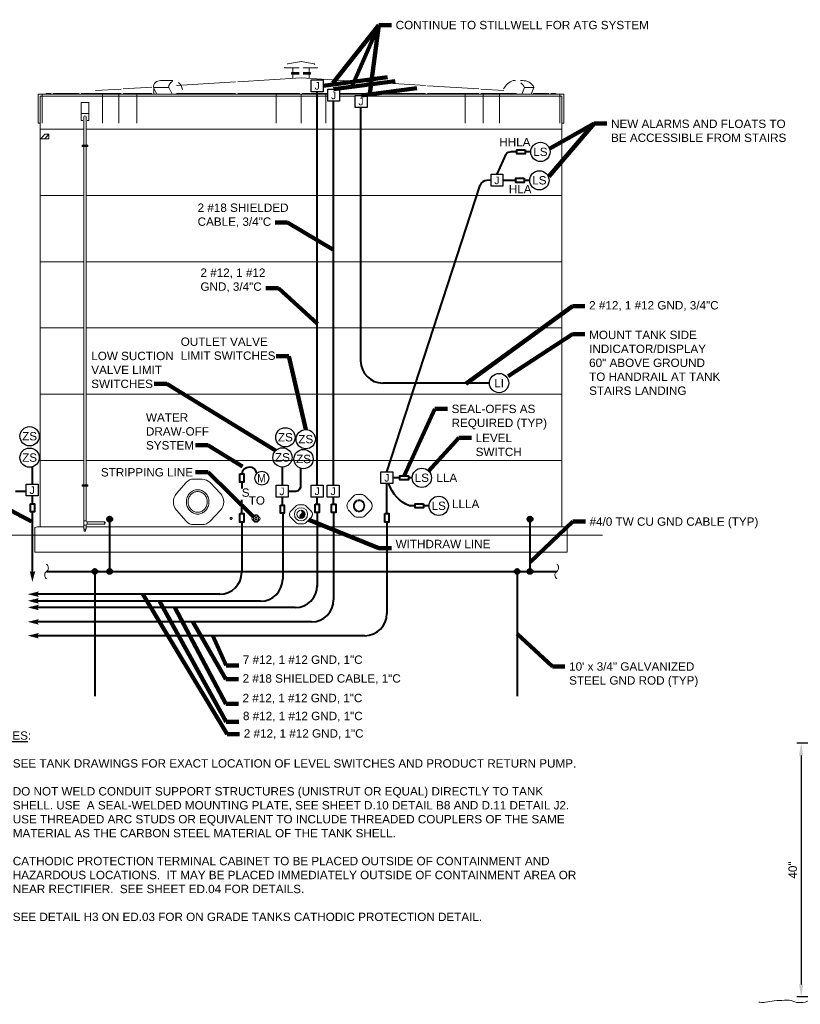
# Model space of a CAD drawing. Header units: inches. Extents: x -3286 to 5845, y -5594 to 2482.
# Tile 3 of 6: x -1827 to 973, y -1056 to 2474. Entities that reach past the tile are written whole.
import ezdxf
from ezdxf.enums import TextEntityAlignment as Align

# ---------------------------------------------------------------- set-up
doc = ezdxf.new("R2010")
doc.units = ezdxf.units.IN
doc.header["$MEASUREMENT"] = 0
doc.layers.get('DefPoints').update_dxf_attribs({"lineweight": 0})
for name, color, linetype, lineweight in [('E-DETL-GRPH', 2, 'Continuous', 0), ('E-GRND-DIAG', 41, 'Continuous', 40), ('G-ANNO-DIMS', 2, 'Continuous', 0), ('G-ANNO-MASK', 1, 'Continuous', 0), ('G-ANNO-NOTE', 4, 'Continuous', 30), ('G-ANNO-SYMB', 5, 'Continuous', 30), ('G-ANNO-TEXT', 2, 'Continuous', 30), ('Level 10', 2, 'Continuous', 0)]:
    doc.layers.add(name, color=color, linetype=linetype, lineweight=lineweight)
doc.styles.add("AEC_AC_23CivDims-CC_1_20'", font='arial.ttf', dxfattribs={"height": 30})
doc.styles.add('AEC_AC_40Text-LeftTop_FullScale', font='arial.ttf', dxfattribs={"height": 0.125})
doc.styles.add("AEC_AC_55Text-LeftTop_1_20'", font='arial.ttf', dxfattribs={"height": 30})
doc.styles.add('NOTES', font='arial.ttf')
doc.styles.add('Style-font000', font='font000.shx')
doc.dimstyles.new("AEC_AC_23_Civ-Dims_20'", dxfattribs={"dimtxt": 30, "dimasz": 45, "dimexe": 15, "dimexo": 15, "dimgap": 15, "dimtad": 1, "dimlfac": 0.083333, "dimzin": 15, "dimdsep": 46, "dimtxsty": "AEC_AC_23CivDims-CC_1_20'", "dimcen": 0.09, "dimclrd": 256, "dimclre": 256, "dimazin": 2, "dimtfac": 1, "dimtmove": 1, "dimatfit": 3, "dimfxl": 1, "dimfrac": 1, "dimtolj": 1, "dimtzin": 15, "dimlwd": 30, "dimlwe": 30, "dimarcsym": 0})
doc.dimstyles.new("AEC_AC_55_Notes_1_20'", dxfattribs={"dimtxt": 30, "dimasz": 45, "dimexe": 15, "dimexo": 15, "dimgap": 15, "dimtad": 1, "dimjust": 1, "dimdec": 3, "dimzin": 15, "dimdsep": 46, "dimlunit": 5, "dimtxsty": "AEC_AC_55Text-LeftTop_1_20'", "dimblk": 'NONE', "dimcen": 0.09, "dimclrd": 256, "dimclre": 256, "dimazin": 2, "dimtfac": 0.7, "dimtdec": 3, "dimtmove": 1, "dimatfit": 1, "dimfxl": 1, "dimfrac": 1, "dimtolj": 1, "dimtzin": 15, "dimlwd": 30, "dimlwe": 30, "dimarcsym": 0})

# ---------------------------------------------------------------- blocks, each defined once
blk = doc.blocks.new('ELC019')
blk.add_solid([(-0.33, -0.5595), (1.9245, -0.015), (0, 0), (-0.324, 0.5655)])
blk = doc.blocks.new('MOTOR')
blk.add_circle((0, 0), 1.42)
at = {"lineweight": 30, "style": 'NOTES', "width": 0.9}
blk.add_text('M', height=1.71, rotation=360, dxfattribs=at).set_placement((-0.05, 0), align=Align.MIDDLE_CENTER)
blk = doc.blocks.new('CONN')
blk.add_hatch(color=256).paths.add_polyline_path([(0.68, 0, 1), (-0.68, 0, 1)])
blk.add_circle((0, 0), 0.677)
blk = doc.blocks.new('LINBRK')
blk.add_open_spline([(0.02, 1.51), (0.09, 1.43), (0.16, 1.36), (0.23, 1.28), (0.28, 1.22), (0.32, 1.14), (0.34, 1.05), (0.37, 0.94), (0.38, 0.83), (0.37, 0.71), (0.37, 0.6), (0.35, 0.49), (0.31, 0.38), (0.27, 0.27), (0.21, 0.18), (0.13, 0.1), (0.06, 0.03), (-0.03, -0.01), (-0.1, -0.08), (-0.16, -0.14), (-0.21, -0.21), (-0.26, -0.29), (-0.31, -0.37), (-0.35, -0.45), (-0.37, -0.55), (-0.39, -0.64), (-0.38, -0.73), (-0.37, -0.82), (-0.36, -0.93), (-0.34, -1.04), (-0.29, -1.15), (-0.26, -1.22), (-0.22, -1.29), (-0.16, -1.34), (-0.1, -1.39), (-0.04, -1.44), (0.02, -1.48)], degree=3, knots=[0, 0, 0, 0, 0.089269, 0.089269, 0.089269, 0.161818, 0.161818, 0.161818, 0.259527, 0.259527, 0.259527, 0.358521, 0.358521, 0.358521, 0.452813, 0.452813, 0.452813, 0.535276, 0.535276, 0.535276, 0.611361, 0.611361, 0.611361, 0.69267, 0.69267, 0.69267, 0.771416, 0.771416, 0.771416, 0.867223, 0.867223, 0.867223, 0.933937, 0.933937, 0.933937, 1, 1, 1, 1])
blk = doc.blocks.new('_None')
blk = doc.blocks.new('*D126')
at = {"layer": 'DefPoints', "color": 0, "transparency": 16777216}
for p in [(1166.7, -119.8), (975.9, -1030), (1055.3, -1030)]:
    blk.add_point(p, dxfattribs=at)
at = {"layer": 'G-ANNO-DIMS', "lineweight": 30, "transparency": 16777216}
for p, q in [((1151.7, -119.8), (960.9, -119.8)), ((975.9, -164.8), (975.9, -985)), ((1040.3, -1030), (960.9, -1030))]:
    blk.add_line(p, q, dxfattribs=at)
at = {"layer": 'G-ANNO-DIMS', "transparency": 16777216}
for points in [[(968.4, -164.8), (983.4, -164.8), (975.9, -119.8)], [(968.4, -985), (983.4, -985), (975.9, -1030)]]:
    blk.add_solid(points, dxfattribs=at)
at = {"layer": 'G-ANNO-DIMS', "color": 0, "lineweight": 30, "transparency": 16777216, "insert": (945.6, -574.9), "char_height": 30, "attachment_point": 5, "rotation": 90, "style": "AEC_AC_23CivDims-CC_1_20'"}
blk.add_mtext('\\A1;40"', dxfattribs=at)

msp = doc.modelspace()

# ---------------------------------------------------------------- hatches: boundary and pattern name
at = {"layer": 'E-DETL-GRPH'}
msp.add_hatch(color=256, dxfattribs=at).paths.add_polyline_path([(-817.46797, 715.4689, -0.5146641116), (-818.00971, 700.63461), (-818.00974, 700.63466, 0.5146522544), (-818.55174, 685.80058, 1.0000021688)])

# ---------------------------------------------------------------- linework, layer by layer
for p, q in [((-877.40007, 2302.02945, -0.02362), (-876.21207, 2303.37585, -0.02362)), ((-877.40007, 2302.02945, -0.02362), (-824.52088, 2302.02945, -0.02362)), ((-866.97207, 2314.06785, -0.02362), (-865.01847, 2316.31185, -0.02362)), ((-865.01847, 2316.31185, -0.02362), (-818.00009, 2324.31105, -0.02362)), ((-847.70008, 2302.02945, -0.02362), (-847.70008, 2284.23586, -0.02362)), ((-771.0081, 2316.31185, -0.02362), (-818.00009, 2324.31105, -0.02362)), ((-810.18569, 2302.02945, -0.02362), (-758.6265, 2302.02945, -0.02362)), ((-788.32649, 2302.02945, -0.02362), (-788.32649, 2284.23586, -0.02362)), ((-768.4209, 2313.32865, -0.02362), (-771.0081, 2316.31185, -0.02362)), ((-758.6265, 2302.02945, -0.02362), (-759.5505, 2303.08545, -0.02362)), ((-1045.01363, 2251.55267, -0.02362), (-818.00009, 2265.75586, -0.02362)), ((-852.63688, 2284.23586, -0.02362), (-824.52088, 2284.23586, -0.02362)), ((-852.63688, 2284.23586, -0.02362), (-852.63688, 2279.29906, -0.02362)), ((-852.63688, 2281.78066, -0.02362), (-824.52088, 2281.78066, -0.02362)), ((-852.63688, 2279.29906, -0.02362), (-824.52088, 2279.29906, -0.02362)), ((-847.70008, 2279.29906, -0.02362), (-847.70008, 2263.67026, -0.02362)), ((-590.98654, 2251.55267, -0.02362), (-818.00009, 2265.75586, -0.02362)), ((-810.18569, 2284.23586, -0.02362), (-783.38969, 2284.23586, -0.02362)), ((-810.18569, 2281.78066, -0.02362), (-783.38969, 2281.78066, -0.02362)), ((-810.18569, 2279.29906, -0.02362), (-783.38969, 2279.29906, -0.02362)), ((-788.32649, 2279.29906, -0.02362), (-788.32649, 2263.67026, -0.02362)), ((-783.38969, 2284.23586, -0.02362), (-783.38969, 2279.29906, -0.02362)), ((-1555.2727, 2219.68787, -0.02362), (-1463.29512, 2225.41667, -0.02362)), ((-1455.87673, 2225.89187, -0.02362), (-1352.94315, 2232.33347, -0.02362)), ((-1347.13515, 2231.43587, -0.02362), (-1334.99116, 2207.30628, -0.02362)), ((-1347.13515, 2231.43587, -0.02362), (-1292.30237, 2231.43587, -0.02362)), ((-1345.49835, 2207.30628, -0.02362), (-1345.49835, 2226.97427, -0.02362)), ((-1277.12237, 2255.53906, -0.02362), (-1322.08156, 2255.53906, -0.02362)), ((-1292.30237, 2231.43587, -0.02362), (-1280.15837, 2207.30628, -0.02362)), ((-1264.71437, 2237.82467, -0.02362), (-1052.43203, 2251.10387, -0.02362)), ((-371.3122, 2237.82467, -0.02362), (-583.56814, 2251.10387, -0.02362)), ((-180.12344, 2225.89187, -0.02362), (-363.8938, 2237.37587, -0.02362)), ((-90.46907, 2220.26867, -0.02362), (-172.70505, 2225.41667, -0.02362)), ((-52.10988, 2255.53906, -0.02362), (-57.23148, 2255.53906, -0.02362)), ((-23.62428, 2255.53906, -0.02362), (-31.06908, 2255.53906, -0.02362)), ((-16.12669, 2231.43587, -0.02362), (-25.76268, 2207.30628, -0.02362)), ((-16.12669, 2231.43587, -0.02362), (17.48051, 2231.43587, -0.02362)), ((17.48051, 2231.43587, -0.02362), (7.87091, 2207.30628, -0.02362)), ((-1753.19345, 2207.30628, -0.02362), (-1760.61185, 2207.30628, -0.02362)), ((-1760.61185, 2207.30628, -0.02362), (-1760.61185, 2103.3959, -0.02362)), ((-1753.19345, 2207.30628, -0.02362), (-1714.54386, 2209.73508, -0.02362)), ((-1753.19345, 2207.30628, -0.02362), (-818.00009, 2207.30628, -0.02362)), ((-1753.19345, 656.09546, -0.02362), (-1753.19345, 2199.88788, -0.02362)), ((-1753.19345, 2199.88788, -0.02362), (-818.00009, 2199.88788, -0.02362)), ((-1745.77505, 2207.30628, -0.02362), (-1745.77505, 2103.3959, -0.02362)), ((-1731.70386, 2209.78788, -0.02362), (-1714.54386, 2209.78788, -0.02362)), ((-1707.12546, 2209.78788, -0.02362), (-1613.90709, 2209.78788, -0.02362)), ((-1606.48869, 2209.78788, -0.02362), (-1463.29512, 2209.78788, -0.02362)), ((-1530.53591, 2207.30628, -0.02362), (-1530.53591, 2103.3959, -0.02362)), ((-1471.16232, 2207.30628, -0.02362), (-1471.16232, 2103.3959, -0.02362)), ((-1455.87673, 2209.78788, -0.02362), (-1352.94315, 2209.78788, -0.02362)), ((-1406.82554, 2207.30628, -0.02362), (-1406.82554, 2103.3959, -0.02362)), ((-1264.71437, 2209.78788, -0.02362), (-1052.43203, 2209.78788, -0.02362)), ((-1045.01363, 2209.78788, -0.02362), (-821.72248, 2209.78788, -0.02362)), ((-907.07366, 2207.30628, -0.02362), (-907.07366, 2103.3959, -0.02362)), ((-818.00009, 2207.30628, -0.02362), (-818.00009, 2103.3959, -0.02362)), ((-722.34954, 2207.30628, -0.02362), (-818.00009, 2207.30628, -0.02362)), ((-722.34954, 2199.88788, -0.02362), (-818.00009, 2199.88788, -0.02362)), ((-722.34954, 2209.78788, -0.02362), (-814.30409, 2209.78788, -0.02362)), ((-728.95291, 2207.30628, -0.02362), (-728.95291, 2103.3959, -0.02362)), ((-590.98654, 2209.78788, -0.02362), (-679.58829, 2209.78788, -0.02362)), ((117.16688, 2207.30628, -0.02362), (-679.58829, 2207.30628, -0.02362)), ((-623.91149, 2199.88788, -0.02362), (-679.58829, 2199.88788, -0.02362)), ((-371.3122, 2209.78788, -0.02362), (-583.56814, 2209.78788, -0.02362)), ((117.16688, 2199.88788, -0.02362), (-581.15024, 2199.88788, -0.02362)), ((-180.12344, 2209.78788, -0.02362), (-363.8938, 2209.78788, -0.02362)), ((-229.20103, 2207.30628, -0.02362), (-229.20103, 2103.3959, -0.02362)), ((-45.29868, 2209.78788, -0.02362), (-172.70505, 2209.78788, -0.02362)), ((-164.86425, 2207.30628, -0.02362), (-164.86425, 2103.3959, -0.02362)), ((-105.49066, 2207.30628, -0.02362), (-105.49066, 2103.3959, -0.02362)), ((71.09889, 2209.78788, -0.02362), (14.84051, 2209.78788, -0.02362)), ((95.36049, 2209.78788, -0.02362), (78.51729, 2209.78788, -0.02362)), ((117.16688, 2207.30628, -0.02362), (78.51729, 2209.73508, -0.02362)), ((109.74848, 2207.30628, -0.02362), (109.74848, 2103.3959, -0.02362)), ((117.16688, 2207.30628, -0.02362), (124.58528, 2207.30628, -0.02362)), ((117.16688, 656.09546, -0.02362), (117.16688, 2199.88788, -0.02362)), ((124.58528, 2207.30628, -0.02362), (124.58528, 2103.3959, -0.02362)), ((-1606.69989, 2112.6887, -0.02362), (-1606.69989, 2176.99908, -0.02362)), ((-1606.69989, 2176.99908, -0.02362), (-1578.31989, 2176.99908, -0.02362)), ((-1578.58389, 2112.6887, -0.02362), (-1578.58389, 2176.99908, -0.02362)), ((-1606.93749, 2137.42549, -0.02362), (-1578.58389, 2137.42549, -0.02362)), ((-1596.77349, 2024.06392, -0.02362), (-1596.77349, 2125.3871, -0.02362)), ((-1588.74789, 2024.06392, -0.02362), (-1588.74789, 2125.3343, -0.02362)), ((-1760.61185, 2103.3959, -0.02362), (-1753.19345, 2103.3959, -0.02362)), ((-1606.93749, 2112.6887, -0.02362), (-1599.99429, 2112.6887, -0.02362)), ((-1585.36869, 2112.6887, -0.02362), (-1578.58389, 2112.6887, -0.02362)), ((124.58528, 2103.3959, -0.02362), (117.16688, 2103.3959, -0.02362)), ((-1753.19345, 2081.14071, -0.02362), (-1596.77349, 2081.14071, -0.02362)), ((-1736.58786, 2063.82231, -0.02362), (-1751.02865, 2046.50392, -0.02362)), ((-1722.72786, 2063.82231, -0.02362), (-1737.16866, 2046.50392, -0.02362)), ((-1737.16866, 2063.82231, -0.02362), (-1722.72786, 2063.82231, -0.02362)), ((-1722.72786, 2063.82231, -0.02362), (-1722.72786, 2046.50392, -0.02362)), ((117.16688, 2081.14071, -0.02362), (-1588.74789, 2081.14071, -0.02362)), ((-1751.02865, 2046.50392, -0.02362), (-1722.72786, 2046.50392, -0.02362)), ((-1603.39989, 2024.06392, -0.02362), (-1582.09509, 2024.06392, -0.02362)), ((-1603.39989, 2024.06392, -0.02362), (-1603.39989, 2019.10072, -0.02362)), ((-1603.39989, 2021.58232, -0.02362), (-1582.09509, 2021.58232, -0.02362)), ((-1603.39989, 2019.10072, -0.02362), (-1582.09509, 2019.10072, -0.02362)), ((-1596.77349, 805.91543, -0.02362), (-1596.77349, 2019.10072, -0.02362)), ((-1588.74789, 805.91543, -0.02362), (-1588.74789, 2019.10072, -0.02362)), ((-1582.09509, 2024.06392, -0.02362), (-1582.09509, 2019.10072, -0.02362)), ((-1753.19345, 1843.61997, -0.02362), (-1596.77349, 1843.61997, -0.02362)), ((117.16688, 1843.61997, -0.02362), (-1588.74789, 1843.61997, -0.02362)), ((-1753.19345, 1606.12563, -0.02362), (-1596.77349, 1606.12563, -0.02362)), ((117.16688, 1606.12563, -0.02362), (-1588.74789, 1606.12563, -0.02362)), ((-1753.19345, 1368.63129, -0.02362), (-1596.77349, 1368.63129, -0.02362)), ((117.16688, 1368.63129, -0.02362), (-1588.74789, 1368.63129, -0.02362)), ((-1753.19345, 1131.11055, -0.02362), (-1596.77349, 1131.11055, -0.02362)), ((117.16688, 1131.11055, -0.02362), (-1588.74789, 1131.11055, -0.02362)), ((-1753.19345, 893.61621, -0.02362), (-1596.77349, 893.61621, -0.02362)), ((117.16688, 893.61621, -0.02362), (-1588.74789, 893.61621, -0.02362)), ((-1264.55597, 775.34423, -0.02362), (-1229.89278, 814.31063, -0.02362)), ((-1202.51599, 826.82422, -0.02362), (-1172.7104, 826.82422, -0.02362)), ((-1107.00081, 775.34423, -0.02362), (-1144.3568, 814.31063, -0.02362)), ((-1603.05669, 805.91543, -0.02362), (-1603.05669, 800.95223, -0.02362)), ((-1603.05669, 805.91543, -0.02362), (-1582.09509, 805.91543, -0.02362)), ((-1603.05669, 803.43383, -0.02362), (-1582.09509, 803.43383, -0.02362)), ((-1603.05669, 800.95223, -0.02362), (-1582.09509, 800.95223, -0.02362)), ((-1596.77349, 673.09706, -0.02362), (-1596.77349, 800.95223, -0.02362)), ((-1588.74789, 680.54186, -0.02362), (-1588.74789, 800.95223, -0.02362)), ((-1582.09509, 805.91543, -0.02362), (-1582.09509, 800.95223, -0.02362)), ((-647.61453, 745.98744, -0.02362), (-630.29613, 765.47064, -0.02362)), ((-616.59454, 771.72744, -0.02362), (-601.70494, 771.72744, -0.02362)), ((-568.83695, 745.98744, -0.02362), (-587.52814, 765.47064, -0.02362)), ((-1264.55597, 714.99385, -0.02362), (-1229.89278, 676.02746, -0.02362)), ((-1107.00081, 714.99385, -0.02362), (-1144.3568, 676.02746, -0.02362)), ((-854.88088, 712.06345, -0.02362), (-836.84968, 730.06825, -0.02362)), ((-825.44488, 734.76745, -0.02362), (-810.55529, 734.76745, -0.02362)), ((-781.17209, 712.03705, -0.02362), (-799.12409, 730.04185, -0.02362)), ((-647.61453, 715.81225, -0.02362), (-630.29613, 696.32905, -0.02362)), ((-568.83695, 715.81225, -0.02362), (-587.52814, 696.32905, -0.02362)), ((-1596.77349, 663.69866, -0.02362), (-1596.77349, 704.53945, -0.02362)), ((-1588.77429, 676.81946, -0.02362), (-1596.77349, 676.81946, -0.02362)), ((-1588.77429, 676.81946, -0.02362), (-1588.77429, 704.53945, -0.02362)), ((-1585.21029, 673.25546, -0.02362), (-1585.21029, 665.22986, -0.02362)), ((-1585.21029, 673.25546, -0.02362), (-1561.5559, 673.25546, -0.02362)), ((-1561.5559, 673.25546, -0.02362), (-1522.16711, 673.25546, -0.02362)), ((-985.19124, 697.22665, -0.02362), (-993.53364, 688.48826, -0.02362)), ((-993.53364, 682.25786, -0.02362), (-985.19124, 673.49306, -0.02362)), ((-982.23444, 698.33545, -0.02362), (-976.63765, 698.33545, -0.02362)), ((-982.23444, 672.38426, -0.02362), (-976.63765, 672.38426, -0.02362)), ((-973.68085, 697.22665, -0.02362), (-965.36485, 688.48826, -0.02362)), ((-965.36485, 682.25786, -0.02362), (-973.68085, 673.49306, -0.02362)), ((-854.88088, 689.20106, -0.02362), (-836.84968, 671.19626, -0.02362)), ((-781.17209, 689.22746, -0.02362), (-799.12409, 671.22266, -0.02362)), ((-616.59454, 690.07226, -0.02362), (-601.70494, 690.07226, -0.02362)), ((-1763.09345, 656.09546, -0.02362), (-1772.65025, 653.53467, -0.02362)), ((-1772.65025, 653.53467, -0.02362), (-1772.65025, 625.92027, -0.02362)), ((-1753.19345, 656.09546, -0.02362), (-1763.09345, 656.09546, -0.02362)), ((-1596.77349, 656.09546, -0.02362), (-1753.19345, 656.09546, -0.02362)), ((-1596.77349, 647.25147, -0.02362), (-1596.77349, 663.51386, -0.02362)), ((-1588.77429, 661.66586, -0.02362), (-1596.77349, 661.66586, -0.02362)), ((-1596.77349, 647.25147, -0.02362), (-1588.77429, 647.25147, -0.02362)), ((-1595.18949, 647.25147, -0.02362), (-1595.18949, 640.65147, -0.02362)), ((-1590.38469, 640.65147, -0.02362), (-1595.18949, 640.65147, -0.02362)), ((-1590.38469, 647.25147, -0.02362), (-1590.38469, 640.65147, -0.02362)), ((-1588.77429, 647.25147, -0.02362), (-1588.77429, 661.66586, -0.02362)), ((-1588.74789, 656.09546, -0.02362), (117.16688, 656.09546, -0.02362)), ((-1585.21029, 665.22986, -0.02362), (-1561.5559, 665.22986, -0.02362)), ((-1561.5559, 665.22986, -0.02362), (-1522.06151, 665.22986, -0.02362)), ((-1202.51599, 663.54026, -0.02362), (-1172.7104, 663.54026, -0.02362)), ((-810.55529, 666.49706, -0.02362), (-825.44488, 666.49706, -0.02362)), ((117.16688, 656.09546, -0.02362), (127.06688, 656.09546, -0.02362)), ((127.06688, 656.09546, -0.02362), (136.62368, 653.53467, -0.02362)), ((136.62368, 653.53467, -0.02362), (136.62368, 625.92027, -0.02362)), ((262.81564, 625.92027, -0.02362), (-1966.29854, 625.92027, -0.02362)), ((-1772.65025, 623.88747, -0.02362), (-1772.65025, 564.46109, -0.02362)), ((136.62368, 625.92027, -0.02362), (136.62368, 564.46109, -0.02362)), ((-1772.65025, 564.46109, -0.02362), (-836.71768, 564.46109, -0.02362)), ((136.62368, 564.46109, -0.02362), (-836.71768, 564.46109, -0.02362))]:
    msp.add_line(p, q, dxfattribs=at)
at = {"layer": 'E-DETL-GRPH', "elevation": -0.02362, "flags": 128}
for points in [[(-1188.56265, 788.92593, 0.1057599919), (-1203.87533, 785.65044, 0.1012109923), (-1217.14967, 776.10911, 0.0953779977), (-1225.86689, 762.07048, 0.0916279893), (-1228.99074, 745.16682, 0.0916279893), (-1225.86697, 728.26338, 0.0953779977), (-1217.14954, 714.2245, 0.1012109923), (-1203.87533, 704.68348, 0.1057599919), (-1188.5627, 701.40796, 0.1057599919), (-1173.25011, 704.68339, 0.1012109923), (-1159.97555, 714.22452, 0.0953779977), (-1151.25856, 728.26334, 0.0916279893), (-1148.13471, 745.167, 0.0916279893), (-1151.2585, 762.07042, 0.0953779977), (-1159.97571, 776.1091, 0.1012109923), (-1173.25022, 785.65027, 0.1057599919), (-1188.56269, 788.92586)], [(-1188.56265, 782.27712, 0.1057599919), (-1201.54869, 779.49917, 0.1012109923), (-1212.80609, 771.40773, 0.0953779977), (-1220.19887, 759.50202, 0.0916279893), (-1222.84812, 745.16683, 0.0916279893), (-1220.19885, 730.83185, 0.0953779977), (-1212.80605, 718.92611, 0.1012109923), (-1201.54873, 710.8346, 0.1057599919), (-1188.56269, 708.05677, 0.1057599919), (-1175.57676, 710.83465, 0.1012109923), (-1164.31936, 718.92609, 0.0953779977), (-1156.92658, 730.8318, 0.0916279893), (-1154.27733, 745.16699, 0.0916279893), (-1156.9266, 759.50197, 0.0953779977), (-1164.3194, 771.40771, 0.1012109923), (-1175.57682, 779.49915, 0.1057599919), (-1188.56269, 782.27705)], [(-609.62722, 752.77658, 0.1057599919), (-617.28357, 751.13883, 0.1012109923), (-623.92074, 746.36817, 0.0953779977), (-628.27934, 739.34885, 0.0916279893), (-629.84127, 730.89702, 0.0916279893), (-628.27939, 722.4453, 0.0953779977), (-623.92067, 715.42586, 0.1012109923), (-617.28357, 710.65535, 0.1057599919), (-609.62725, 709.01759, 0.1057599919), (-601.97095, 710.6553, 0.1012109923), (-595.33368, 715.42587, 0.0953779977), (-590.97518, 722.44528, 0.0916279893), (-589.41326, 730.89711, 0.0916279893), (-590.97515, 739.34882, 0.0953779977), (-595.33376, 746.36816, 0.1012109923), (-601.97101, 751.13875, 0.1057599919), (-609.62725, 752.77654)], [(-609.62723, 749.45217, 0.1057599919), (-616.12024, 748.06319, 0.1012109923), (-621.74895, 744.01748, 0.0953779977), (-625.44533, 738.06462, 0.0916279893), (-626.76996, 730.89703, 0.0916279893), (-625.44532, 723.72954, 0.0953779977), (-621.74893, 717.77667, 0.1012109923), (-616.12027, 713.73091, 0.1057599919), (-609.62725, 712.342, 0.1057599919), (-603.13428, 713.73094, 0.1012109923), (-597.50558, 717.77665, 0.0953779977), (-593.80919, 723.72951, 0.0916279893), (-592.48457, 730.8971, 0.0916279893), (-593.8092, 738.06459, 0.0953779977), (-597.5056, 744.01746, 0.1012109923), (-603.13431, 748.06318, 0.1057599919), (-609.62724, 749.45213)], [(-1068.87809, 682.29773, 0.0998649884), (-1067.48214, 682.57932, 0.0990499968), (-1066.29386, 683.3848, 0.0979179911), (-1065.50248, 684.58614, 0.0971329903), (-1065.22333, 686.00871, 0.0971329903), (-1065.50259, 687.43148, 0.0979179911), (-1066.29379, 688.63301, 0.0990499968), (-1067.48213, 689.43827, 0.0998649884), (-1068.87799, 689.71979, 0.0998649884), (-1070.27383, 689.4383, 0.0990499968), (-1071.46221, 688.63293, 0.0979179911), (-1072.2536, 687.43157, 0.0971329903), (-1072.53254, 686.00881, 0.0971329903), (-1072.25369, 684.58603, 0.0979179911), (-1071.46218, 683.38461, 0.0990499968), (-1070.27374, 682.57945, 0.0998649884), (-1068.87799, 682.29783)], [(-979.51756, 676.06587, 0.101523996), (-976.09892, 676.76731, 0.0996959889), (-973.17377, 678.78311, 0.0972159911), (-971.23349, 681.77859, 0.0955319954), (-970.54612, 685.34331, 0.0955319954), (-971.23353, 688.90822, 0.0972159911), (-973.17382, 691.90352, 0.0996959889), (-976.09889, 693.91949, 0.101523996), (-979.51765, 694.62099, 0.101523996), (-982.93598, 693.91943, 0.0996959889), (-985.86114, 691.90363, 0.0972159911), (-987.80142, 688.90815, 0.0955319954), (-988.48878, 685.34343, 0.0955319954), (-987.80138, 681.77852, 0.0972159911), (-985.86109, 678.78322, 0.0996959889), (-982.93612, 676.76713, 0.101523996), (-979.51766, 676.06575)], [(-979.51764, 689.0543, 0.1013729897), (-980.88754, 688.77377, 0.099638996), (-982.05918, 687.96745, 0.0972799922), (-982.83666, 686.76901, 0.0956749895), (-983.1119, 685.34338, 0.0956749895), (-982.83664, 683.91775, 0.0972799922), (-982.05919, 682.71929, 0.099638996), (-980.88763, 681.91303, 0.1013729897), (-979.51747, 681.63244, 0.1013729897), (-978.14757, 681.91297, 0.099638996), (-976.97593, 682.71929, 0.0972799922), (-976.19855, 683.91782, 0.0956749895), (-975.92311, 685.34327, 0.0956749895), (-976.19847, 686.76899, 0.0972799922), (-976.97592, 687.96745, 0.099638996), (-978.14749, 688.77371, 0.1013729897), (-979.51747, 689.0543)]]:
    msp.add_lwpolyline(points, format="xyb", dxfattribs=at)
at = {"layer": 'E-DETL-GRPH'}
for radius in [23.75049, 14.84406]:
    msp.add_circle((-818.00983, 700.63474, -0.02362), radius, dxfattribs=at)
for centre, radius, start, end in [((-1323.52519, 2231.98037, -0.02362), 23.61397, 86.47021667, 181.34046944), ((-1268.67991, 2231.98037, -0.02362), 23.61397, 116.81486389, 181.34046944), ((-1288.48683, 2213.62054, -0.02362), 47.01128, 13.061225, 49.251425), ((-36.52469, 2196.27072, -0.02362), 62.7893, 109.24969167, 151.11240556), ((-55.0342, 2212.18974, -0.02362), 43.41511, 81.80544722, 92.893), ((-55.0342, 2212.18974, -0.02362), 43.41511, 26.30323333, 54.15976944), ((-21.42499, 2212.18974, -0.02362), 43.41511, 26.30323333, 92.893), ((-1592.75988, 2125.39345, -0.02362), 4.00358, 0, 180), ((-1203.64769, 793.01281, -0.02362), 33.81507, 88.09276111, 140.96484444), ((-1176.25855, 780.35371, -0.02362), 46.59086, 46.78656389, 85.63151944), ((-1228.02678, 745.16691, -0.02362), 47.38842, 140.44636667, 219.553625), ((-1138.005, 745.16691, -0.02362), 43.26106, 315.76884722, 44.23114722), ((-629.35929, 730.89706, -0.02362), 23.69421, 140.44636667, 219.553625), ((-617.16974, 754.82001, -0.02362), 16.90753, 88.09276111, 140.96484444), ((-603.47517, 748.49047, -0.02362), 23.29543, 46.78656389, 85.63151944), ((-584.3484, 730.89706, -0.02362), 21.63053, 315.76884722, 44.23114722), ((-843.49192, 700.63474, -0.02362), 16.14291, 134.93572778, 225.06425833), ((-825.45309, 718.63316, -0.02362), 16.14291, 89.99999444, 134.93572778), ((-823.03598, 708.24521, -0.02362), 9.12056, 303.442025, 52.37504349), ((-810.54636, 718.63316, -0.02362), 16.14291, 44.95505278, 89.99999444), ((-792.57618, 700.63474, -0.02362), 16.14291, 315.04493889, 44.95505278), ((-1585.21415, 676.80941, -0.02362), 3.56257, 180, 270), ((-1518.29956, 670.50887, -0.02362), 4.74619, 144.76879167, 198.89673333), ((-1522.3094, 671.08436, -0.02362), 2.16657, 257.185075, 86.48045), ((-1204.71419, 694.98369, -0.02362), 31.53535, 216.95660833, 273.98576389), ((-1172.70958, 701.9303, -0.02362), 38.40575, 269.99999722, 317.58189722), ((-990.30149, 685.36412, -0.02362), 4.48414, 135.99294167, 224.00704722), ((-982.23952, 693.86853, -0.02362), 4.48414, 89.99999444, 131.17731389), ((-982.23952, 676.85972, -0.02362), 4.48414, 228.822675, 269.99999444), ((-976.63073, 693.86853, -0.02362), 4.48414, 48.78292778, 89.99999167), ((-976.63073, 676.85972, -0.02362), 4.48414, 269.99999722, 311.21706111), ((-968.58443, 685.36412, -0.02362), 4.48414, 316.02818889, 43.97179444), ((-825.45309, 682.63632, -0.02362), 16.14291, 225.06425833, 269.99999167), ((-812.98346, 693.02407, -0.02362), 9.12056, 123.44202778, 232.37289786), ((-810.54636, 682.63632, -0.02362), 16.14291, 269.99999722, 315.04493889), ((-617.703, 705.80546, -0.02362), 15.76767, 216.95660833, 273.98576389), ((-601.70069, 709.27876, -0.02362), 19.20288, 269.99999722, 317.58189722), ((-1585.21415, 661.66847, -0.02362), 3.56257, 90, 180), ((-1523.53951, 666.88298, -0.02362), 2.21919, 311.89368611, 70.25941111)]:
    msp.add_arc(centre, radius, start, end, dxfattribs=at)
at = {"layer": 'E-GRND-DIAG'}
for p, q in [((-759.58475, 805.20627, -0.02165), (-759.58475, 2215.83176, -0.02362)), ((-700.96891, 805.16856, -0.02165), (-700.96891, 2181.69828, -0.02362)), ((-603.99543, 1252.06826, -0.02362), (-603.99543, 2159.6407, -0.02362)), ((-83.34107, 1991.56553, -0.02362), (-115.06908, 1919.93468, -0.02165)), ((-44.21628, 2000.03993, -0.02362), (-63.96347, 2000.03993, -0.02362)), ((6.15491, 2000.03993, -0.02362), (-13.59229, 2000.03993, -0.02362)), ((-509.72673, 853.38612, -0.02165), (-175.87305, 1880.34236, -0.02362)), ((-136.44971, 1898.55406, -0.02165), (-150.92505, 1898.08315, -0.02362)), ((-47.97257, 1898.09635, -0.02362), (-93.68846, 1898.08315, -0.02165)), ((2.39861, 1898.08315, -0.02362), (-17.34858, 1898.08315, -0.02362)), ((-142.11003, 1171.12424, -0.02362), (-524.88396, 1171.12424, -0.02362)), ((-1780.74362, 809.02852, -0.02165), (-1780.74362, 870.86556, -0.02362)), ((-884.54594, 804.49923, -0.02165), (-884.54594, 870.05037, -0.02362)), ((-819.32801, 865.83456, -0.02362), (-819.32801, 804.88392, -0.02362)), ((-1030.52003, 815.36662, -0.02362), (-1030.52003, 793.37543, -0.02362)), ((-463.52737, 831.52157, -0.02362), (-488.34611, 831.52157, -0.02165)), ((-419.12769, 831.52157, -0.02362), (-432.90338, 831.52157, -0.02362)), ((-1842.10231, 783.69009, -0.02362), (-1803.43147, 783.69009, -0.02165)), ((-835.97461, 782.2402, -0.02362), (-864.47255, 782.2402, -0.02165)), ((-509.75376, 702.90265, -0.02362), (-509.75376, 810.62487, -0.02165)), ((-1781.10028, 738.19839, -0.02362), (-1781.10028, 766.26727, -0.02165)), ((-1030.54643, 702.90265, -0.02362), (-1030.54643, 752.13864, -0.02362)), ((-884.90261, 733.6691, -0.02362), (-884.90261, 761.73798, -0.02165)), ((-759.58475, 737.24733, -0.02362), (-759.58475, 762.44502, -0.02165)), ((-700.96891, 737.22264, -0.02362), (-700.96891, 762.40731, -0.02165)), ((-1781.79076, 709.48839, -0.02362), (-1781.79076, 489.12896, -0.02362)), ((-759.58475, 706.62334, -0.02362), (-759.58475, 442.29726, -0.02362)), ((-700.96891, 706.59865, -0.02362), (-700.96891, 393.99633, -0.02362)), ((-408.92048, 730.89341, -0.02362), (-428.66768, 730.89341, -0.02362)), ((-358.54929, 730.89341, -0.02362), (-378.29649, 730.89341, -0.02362)), ((-1504.03031, 495.6891, -0.02362), (-1504.03031, 683.18186, -0.02362)), ((-1030.52003, 672.27866, -0.02362), (-1030.52003, 493.20751, -0.02362)), ((-883.62322, 704.97935, -0.02362), (-883.62322, 468.43213, -0.02362)), ((-509.75376, 672.27866, -0.02362), (-509.75376, 344.39074, -0.02362)), ((3.54131, 495.6891, -0.02362), (3.54131, 683.18186, -0.02362)), ((-1730.83266, 495.6891, -0.02362), (99.39969, 495.6891, -0.02362)), ((-1557.3055, 495.6891, -0.02362), (-1557.3055, 48.07722, -0.02362)), ((-42.89628, 495.6891, -0.02362), (-42.89628, 48.07722, -0.02362)), ((-962.94275, 389.23215, -0.02362), (-1767.88404, 389.23215, -0.02362)), ((-1109.72001, 414.00753, -0.02362), (-1764.04385, 414.00753, -0.02362)), ((-838.66263, 366.08707, -0.02362), (-1767.88404, 366.08707, -0.02362)), ((-780.16889, 314.79635, -0.02362), (-1764.04385, 314.79635, -0.02362)), ((-588.95374, 265.19076, -0.02362), (-1764.04385, 265.19076, -0.02362))]:
    msp.add_line(p, q, dxfattribs=at)
for centre, radius, start, end in [((-63.96638, 1973.6428, -0.02362), 26.38943, 90, 137.22177778), ((-150.93411, 1871.69492, -0.02362), 26.38943, 90, 160.85428333), ((-524.88396, 1250.32422, -0.02362), 79.19998, 180, 270), ((-1003.2484, 841.62333, -0.02362), 27.61911, 13.56771667, 170.90188056), ((-1109.72001, 493.20751, -0.02362), 79.19998, 270, 0), ((-962.94275, 468.43213, -0.02362), 79.19998, 270, 0), ((-838.66263, 445.28705, -0.02362), 79.19998, 270, 0), ((-780.16889, 393.99633, -0.02362), 79.19998, 270, 0), ((-588.91298, 344.36243, -0.02362), 79.1683, 270, 0)]:
    msp.add_arc(centre, radius, start, end, dxfattribs=at)
at = {"layer": 'E-GRND-DIAG', "extrusion": (0, 0, -1)}
for centre, radius, start, end in [((839.5542, 802.3125, 0.02362), 20.38899, 172.75469231, 259.88848227), ((379.23007, 852.21052, 0.02362), 131.01173, 292.17116198, 341.49307262)]:
    msp.add_arc(centre, radius, start, end, dxfattribs=at)
at = {"layer": 'E-GRND-DIAG'}
for points in [[(-13.59229, 2007.35273, -0.02362), (-13.59229, 1992.75353, -0.02362), (-44.21628, 1992.75353, -0.02362), (-44.21628, 2007.35273, -0.02362)], [(-17.34858, 1905.39595, -0.02362), (-17.34858, 1890.79676, -0.02362), (-47.97257, 1890.79676, -0.02362), (-47.97257, 1905.39595, -0.02362)], [(-1037.83283, 845.99062, -0.02362), (-1023.23363, 845.99062, -0.02362), (-1023.23363, 815.36662, -0.02362), (-1037.83283, 815.36662, -0.02362)], [(-432.90338, 838.83437, -0.02362), (-432.90338, 824.23517, -0.02362), (-463.52737, 824.23517, -0.02362), (-463.52737, 838.83437, -0.02362)], [(-1787.94365, 738.19839, -0.02362), (-1774.2569, 738.19839, -0.02362), (-1774.2569, 709.48839, -0.02362), (-1787.94365, 709.48839, -0.02362)], [(-891.74598, 733.6691, -0.02362), (-878.05923, 733.6691, -0.02362), (-878.05923, 704.9591, -0.02362), (-891.74598, 704.9591, -0.02362)], [(-766.87115, 737.24733, -0.02362), (-752.27196, 737.24733, -0.02362), (-752.27196, 706.62334, -0.02362), (-766.87115, 706.62334, -0.02362)], [(-708.25531, 737.22264, -0.02362), (-693.65612, 737.22264, -0.02362), (-693.65612, 706.59865, -0.02362), (-708.25531, 706.59865, -0.02362)], [(-378.29649, 738.20621, -0.02362), (-378.29649, 723.60701, -0.02362), (-408.92048, 723.60701, -0.02362), (-408.92048, 738.20621, -0.02362)], [(-1037.83283, 702.90265, -0.02362), (-1023.23363, 702.90265, -0.02362), (-1023.23363, 672.27866, -0.02362), (-1037.83283, 672.27866, -0.02362)], [(-517.04016, 702.90265, -0.02362), (-502.44096, 702.90265, -0.02362), (-502.44096, 672.27866, -0.02362), (-517.04016, 672.27866, -0.02362)]]:
    msp.add_3dface(points, dxfattribs=at)
at = {"layer": 'G-ANNO-SYMB', "ltscale": 240}
for centre in [(40.71122, 2000.03993, -0.02362), (36.95492, 1898.08315, -0.02362), (-107.55373, 1171.12424, -0.02362), (-1791.44774, 980.47916, -0.02362), (-874.09276, 976.66767, -0.02362), (-800.91135, 969.91981, -0.02362), (-1791.44774, 903.72222, -0.02362), (-884.54594, 904.60668, -0.02362), (-808.87216, 898.77107, -0.02362), (-384.57154, 831.41504, -0.02362), (-323.99298, 730.89341, -0.02362)]:
    msp.add_circle(centre, 34.55631, dxfattribs=at)
at = {"layer": 'G-ANNO-SYMB', "ltscale": 360}
for points in [[(-780.96538, 2258.59301, -0.02362), (-738.20413, 2258.59301, -0.02362), (-738.20413, 2215.83176, -0.02362), (-780.96538, 2215.83176, -0.02362)], [(-722.34954, 2224.45953, -0.02362), (-679.58829, 2224.45953, -0.02362), (-679.58829, 2181.69828, -0.02362), (-722.34954, 2181.69828, -0.02362)], [(-623.91149, 2202.40195, -0.02362), (-581.15024, 2202.40195, -0.02362), (-581.15024, 2159.6407, -0.02362), (-623.91149, 2159.6407, -0.02362)], [(-136.44971, 1919.93468, -0.02165), (-93.68846, 1919.93468, -0.02165), (-93.68846, 1877.17343, -0.02165), (-136.44971, 1877.17343, -0.02165)], [(-531.10736, 853.38612, -0.02165), (-488.34611, 853.38612, -0.02165), (-488.34611, 810.62487, -0.02165), (-531.10736, 810.62487, -0.02165)], [(-1803.43147, 809.02852, -0.02165), (-1760.67022, 809.02852, -0.02165), (-1760.67022, 766.26727, -0.02165), (-1803.43147, 766.26727, -0.02165)], [(-907.2338, 804.49923, -0.02165), (-864.47255, 804.49923, -0.02165), (-864.47255, 761.73798, -0.02165), (-907.2338, 761.73798, -0.02165)], [(-780.96475, 805.20627, -0.02165), (-738.2035, 805.20627, -0.02165), (-738.2035, 762.44502, -0.02165), (-780.96475, 762.44502, -0.02165)], [(-723.74396, 805.16856, -0.02165), (-680.98271, 805.16856, -0.02165), (-680.98271, 762.40731, -0.02165), (-723.74396, 762.40731, -0.02165)]]:
    msp.add_3dface(points, dxfattribs=at)
at = {"layer": 'Level 10', "color": 2, "linetype": 'Continuous', "lineweight": 13}
msp.add_open_spline([(1055.28046, -1042.46978, 0.09818), (1049.22806, -1041.5323, 0.09818), (1043.17565, -1040.59495, 0.09818), (1037.12324, -1039.65756, 0.09818), (1030.27343, -1038.59667, 0.09818), (1023.23745, -1038.07338, 0.09818), (1016.3781, -1038.2267, 0.09818), (1007.04085, -1038.43541, 0.09818), (999.08628, -1046.51771, 0.09818), (989.90488, -1048.24736, 0.09818), (979.91589, -1050.12914, 0.09818), (969.13702, -1050.98548, 0.09818), (959.14218, -1049.67976, 0.09818), (950.40138, -1048.53787, 0.09818), (942.34935, -1042.18759, 0.09818), (933.38671, -1041.80617, 0.09818), (927.67265, -1041.563, 0.09818), (921.93228, -1041.56242, 0.09818), (916.21639, -1041.80617, 0.09818), (903.81187, -1042.33516, 0.09818), (891.3999, -1042.89946, 0.09818), (879.0156, -1043.95323, 0.09818), (868.65678, -1044.83466, 0.09818), (858.55682, -1047.86932, 0.09818), (848.25289, -1048.96511, 0.09818), (841.63051, -1049.66937, 0.09818), (834.76859, -1050.27513, 0.09818), (828.22086, -1048.96511, 0.09818), (827.02807, -1048.72646, 0.09818), (825.83568, -1048.48611, 0.09818), (824.64294, -1048.24736, 0.09818)], degree=3, knots=[0, 0, 0, 0, 0.0783576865, 0.0783576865, 0.0783576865, 0.1670389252, 0.1670389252, 0.1670389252, 0.2877556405, 0.2877556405, 0.2877556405, 0.4190903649, 0.4190903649, 0.4190903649, 0.5339466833, 0.5339466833, 0.5339466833, 0.6071722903, 0.6071722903, 0.6071722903, 0.7660851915, 0.7660851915, 0.7660851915, 0.8990074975, 0.8990074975, 0.8990074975, 0.9844373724, 0.9844373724, 0.9844373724, 1, 1, 1, 1], dxfattribs=at)

# ---------------------------------------------------------------- block references
at = {"layer": 'E-GRND-DIAG', "xscale": 13.1999967, "yscale": 13.1999967, "zscale": 17.5999956}
for p in [(-1504.03031, 683.18186, -0.02362), (3.54131, 683.18186, -0.02362), (-1557.3055, 495.6891, -0.02362), (-1504.03031, 495.6891, -0.02362), (-42.89628, 495.6891, -0.02362), (3.54131, 495.6891, -0.02362)]:
    msp.add_blockref('CONN', p, dxfattribs=at)
at = {"layer": 'E-GRND-DIAG', "xscale": 17.59294734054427, "yscale": 17.59294734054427, "zscale": 17.5999956}
for p, rotation in [((-1781.16303, 491.62097, -0.02362), 270), ((-1764.04385, 414.00753, -0.02362), 180), ((-1764.04385, 390.19491, -0.02362), 180), ((-1764.04385, 366.54128, -0.02362), 180), ((-1764.04385, 314.79635, -0.02362), 180), ((-1764.04385, 265.19076, -0.02362), 180)]:
    msp.add_blockref('ELC019', p, dxfattribs=dict(at, rotation=rotation))
at = {"layer": 'G-ANNO-MASK', "xscale": 17.5999956, "yscale": 17.5999956, "zscale": 17.5999956, "rotation": 180}
msp.add_blockref('LINBRK', (-1730.83266, 495.6891, -0.02362), dxfattribs=at)
at = {"layer": 'G-ANNO-MASK', "xscale": 17.5999956, "yscale": 17.5999956, "zscale": 17.5999956}
msp.add_blockref('LINBRK', (99.39969, 495.6891, -0.02362), dxfattribs=at)
at = {"layer": 'G-ANNO-SYMB', "xscale": 17.5999956, "yscale": 17.5999956, "zscale": 17.5999956}
msp.add_blockref('MOTOR', (-958.68565, 830.41462, -0.02362), dxfattribs=at)

# ---------------------------------------------------------------- texts
at = {"layer": 'G-ANNO-NOTE', "char_height": 30, "style": "AEC_AC_55Text-LeftTop_1_20'"}
for s, insert, width, attachment_point in [('CONTINUE TO STILLWELL FOR ATG SYSTEM', (-478.55864, 2454.70681, -0.02362), 914.0791269, 4), ('NEW ALARMS AND FLOATS TO BE ACCESSIBLE FROM STAIRS', (293.93369, 2035.39065), 636.7279258, 7), ('\\P2 #18 SHIELDED CABLE, {\\A1;3/4}"C', (-1188.82721, 1729.39921), 421.6353888, 7), ('2 #12, 1 #12 GND, {\\A1;3/4}"C', (-1178.66476, 1496.4202, 0.09818), 284.0144899, 7), ('WATER DRAW-OFF SYSTEM', (-1374.03051, 932.47719, -0.02362), 316.8932961, 7)]:
    msp.add_mtext(s, dxfattribs=dict(at, insert=insert, width=width, attachment_point=attachment_point))
for s, insert, attachment_point in [('HHLA', (-106.96482, 2050.21055), 1), ('HLA', (-72.73481, 1881.34529), 1), ('2 #12, 1 #12 GND, {\\A1;3/4}"C', (215.40515, 1447.23407), 4), ('OUTLET VALVE\\PLIMIT SWITCHES', (-1249.40215, 1254.06721, -0.02362), 7), ('MOUNT TANK SIDE \\PINDICATOR/DISPLAY\\P60" ABOVE GROUND \\PTO HANDRAIL AT TANK \\PSTAIRS LANDING', (215.40515, 1128.42482, -0.02362), 7), ('LOW SUCTION\\PVALVE LIMIT\\PSWITCHES', (-1570.31784, 1152.96996, -0.02362), 7), ('SEAL-OFFS AS\\PREQUIRED (TYP)', (-277.89239, 1004.51103, -0.02362), 7), ('LEVEL\\PSWITCH', (-191.606, 908.93464, -0.02362), 7), ('STRIPPING LINE', (-1535.7102, 835.83165, -0.02362), 7), ('LLA', (-332.37173, 846.57758), 1), ('S', (-1030.58426, 793.37543, -0.02362), 1), ('TO', (-1005.49089, 765.19641, -0.02362), 1), ('LLLA', (-276.30532, 752.69794), 1), ('#4/0 TW CU GND CABLE (TYP)', (217.0018, 669.95139), 4), ('WITHDRAW LINE', (-478.68536, 594.06279, -0.02362), 4), ('7 #12, 1 #12 GND, 1"C', (-1026.54479, 176.52449), 4), ('\\A1;10\' x 3/4" GALVANIZED\\PSTEEL GND ROD (TYP)', (143.67284, 169.88516, -0.02362), 1), ('2 #18 SHIELDED CABLE, 1"C', (-1027.30096, 109.27973, -0.02362), 4), ('2 #12, 1 #12 GND, 1"C', (-1027.57759, 39.10005), 4), ('8 #12, 1 #12 GND, 1"C', (-1026.22336, -25.37894, -0.02362), 4), ('2 #12, 1 #12 GND, 1"C', (-1023.15657, -87.96536), 4)]:
    msp.add_mtext(s, dxfattribs=dict(at, insert=insert, attachment_point=attachment_point))
at = {"layer": 'G-ANNO-SYMB', "char_height": 27, "attachment_point": 1, "line_spacing_factor": 0.743448, "style": 'Style-font000'}
for insert in [(-769.40712, 2250.22711, -0.02362), (-710.79128, 2216.09363, -0.02362), (-612.35323, 2194.03604, -0.02362), (-124.89144, 1911.56878, -0.02165), (-519.5491, 845.02021, -0.02165), (-1791.87321, 800.66262, -0.02165), (-895.67554, 796.13332, -0.02165), (-769.40649, 796.84036, -0.02165), (-712.1857, 796.80266, -0.02165)]:
    msp.add_mtext('\\fArial|b0|i0|c00|p39;J', dxfattribs=dict(at, insert=insert))
at = {"layer": 'G-ANNO-SYMB', "char_height": 30, "attachment_point": 5, "style": 'AEC_AC_40Text-LeftTop_FullScale'}
for s, insert in [('LS', (40.71122, 2000.05136, -0.02362)), ('LS', (36.95492, 1898.09459, -0.02362)), ('LI', (-107.55373, 1171.13568, -0.02362)), ('ZS', (-1791.44774, 980.49059, -0.02362)), ('ZS', (-874.09276, 976.6791, -0.02362)), ('ZS', (-800.91135, 969.93124, -0.02362)), ('ZS', (-1791.44774, 903.73366, -0.02362)), ('ZS', (-884.54594, 904.61811, -0.02362)), ('ZS', (-808.87216, 898.7825, -0.02362)), ('LS', (-384.57154, 831.42647, -0.02362)), ('LS', (-323.99298, 730.90484, -0.02362))]:
    msp.add_mtext(s, dxfattribs=dict(at, insert=insert))
at = {"layer": 'G-ANNO-TEXT', "insert": (-1941.75312, -77.6533, -0.02362), "char_height": 30, "width": 2116.584625, "attachment_point": 1, "style": "AEC_AC_55Text-LeftTop_1_20'"}
msp.add_mtext('{\\LNOTES}:\\P\\P\\pi-90,l90,t90;1.^ISEE TANK DRAWINGS FOR EXACT LOCATION OF LEVEL SWITCHES AND PRODUCT RETURN PUMP.\\P\\pi0,l0,tz;\\P\\pi-90,l90,t90;2.^IDO NOT WELD CONDUIT SUPPORT STRUCTURES (UNISTRUT OR EQUAL) DIRECTLY TO TANK SHELL. USE  A SEAL-WELDED MOUNTING PLATE, SEE SHEET D.10 DETAIL B8 AND D.11 DETAIL J2. USE THREADED ARC STUDS OR EQUIVALENT TO INCLUDE THREADED COUPLERS OF THE SAME MATERIAL AS THE CARBON STEEL MATERIAL OF THE TANK SHELL.\\P\\pi0,l0,tz;\\P\\pi-90,l90,t90;3.^ICATHODIC PROTECTION TERMINAL CABINET TO BE PLACED OUTSIDE OF CONTAINMENT AND HAZARDOUS LOCATIONS.  IT MAY BE PLACED IMMEDIATELY OUTSIDE OF CONTAINMENT AREA OR NEAR RECTIFIER.  SEE SHEET ED.04 FOR DETAILS.\\P\\pi0,l0,tz;\\P\\pi-90,l90,t90;4.^ISEE DETAIL H3 ON ED.03 FOR ON GRADE TANKS CATHODIC PROTECTION DETAIL.', dxfattribs=at)

# ---------------------------------------------------------------- dimensions: what is measured, and where the dimension line sits
at = {"layer": 'G-ANNO-DIMS', "lineweight": 30}
dim = msp.add_linear_dim(base=(975.91932, -1029.96162, 0.09818), p1=(1166.65546, -119.84224, 0.09818), p2=(1055.28046, -1029.96162, 0.09818), angle=270, text='40"', dimstyle="AEC_AC_23_Civ-Dims_20'", override={"dimpost": "'"}, dxfattribs=at)
dim.commit()
dim.dimension.update_dxf_attribs({"geometry": '*D126', "text_midpoint": (945.60213, -574.90193, 0.09818)})

# ---------------------------------------------------------------- leaders
at = {"layer": 'E-GRND-DIAG', "lineweight": 30}
for points in [[(-507.66841, 2268.00443, -0.02362), (-738.20413, 2237.21239, -0.02362)], [(-479.96665, 2253.97822, -0.02362), (-700.96891, 2224.45953, -0.02362)], [(-402.21004, 2229.15827, -0.02362), (-602.53087, 2202.40195, -0.02362)]]:
    msp.add_leader(points, dimstyle="AEC_AC_55_Notes_1_20'", override={"dimclrd": 0, "dimlwd": 65534}, dxfattribs=at)
at = {"layer": 'G-ANNO-NOTE', "lineweight": 30, "annotation_type": 0, "has_hookline": 1}
for points, hookline_direction, text_width in [([(-704.18032, 2246.63481, -0.02362), (-538.55864, 2454.70681, -0.02362), (-493.55864, 2454.70681, -0.02362)], 0, 902.90587), ([(74.88214, 2012.57013), (233.93369, 2101.43104), (278.93369, 2101.43104)], 0, 623.53342), ([(-704.0567, 1650.02596), (-866.0063, 1746.53817), (-911.0063, 1746.53817)], 1, 322.67394), ([(-758.37978, 1383.20572, 0.09818), (-898.81685, 1511.26999, 0.09818), (-943.81685, 1511.26999, 0.09818)], 1, 229.60437), ([(-226.47348, 1168.11072), (155.40515, 1447.23407), (200.40515, 1447.23407)], 0, 461.62347), ([(-75.41343, 1196.26315, -0.02362), (155.40515, 1346.04296, -0.02362), (200.40515, 1346.04296, -0.02362)], 0, 469.31787), ([(-800.91135, 1004.47612, -0.02362), (-861.57329, 1267.94181, -0.02362), (-906.57329, 1267.94181, -0.02362)], 1, 334.68622), ([(-908.98094, 929.04168, -0.02362), (-1299.14513, 1168.48444, -0.02362), (-1344.14513, 1168.48444, -0.02362)], 1, 289.19509), ([(-448.21538, 838.83437, -0.02362), (-337.89239, 1078.8746, -0.02362), (-292.89239, 1078.8746, -0.02362)], 0, 337.4693), ([(-360.13654, 855.85004, -0.02362), (-251.606, 974.96361, -0.02362), (-206.606, 974.96361, -0.02362)], 0, 160.02729), ([(-1028.15209, 871.6765, -0.02362), (-1151.71962, 947.99168, -0.02362), (-1196.71962, 947.99168, -0.02362)], 1, 220.6412), ([(-990.94434, 694.47339, -0.02362), (-1151.14635, 851.34613, -0.02362), (-1196.14635, 851.34613, -0.02362)], 1, 326.56207), ([(-1784.94962, 674.58999), (-1949.15351, 761.53551), (-1994.15351, 761.53551)], 1, 229.1337), ([(-790.14809, 680.22506, -0.02362), (-538.68536, 579.05136, -0.02362), (-493.68536, 579.05136, -0.02362)], 0, 337.16235), ([(3.54131, 528.83672), (157.0018, 674.57874), (202.0018, 674.57874)], 0, 603.51978), ([(-1384.73482, 414.00753), (-1083.15657, -87.96536), (-1038.15657, -87.96536)], 0, 426.67121), ([(-1325.86509, 389.23215, -0.02362), (-1086.22336, -43.61445, -0.02362), (-1041.22336, -43.61445, -0.02362)], 0, 426.20055), ([(-1270.09377, 366.08707), (-1087.57759, 20.86453), (-1042.57759, 20.86453)], 0, 426.67121), ([(-1133.76388, 265.19076), (-1086.54479, 158.28897), (-1041.54479, 158.28897)], 0, 425.91405), ([(-42.89628, 271.88316, -0.02362), (83.67284, 154.37068, -0.02362), (128.67284, 154.37068, -0.02362)], 0, 459.98636)]:
    msp.add_leader(points, dimstyle="AEC_AC_55_Notes_1_20'", override={"dimtad": 0, "dimclrd": 0, "dimlwd": 65534}, dxfattribs=dict(at, hookline_direction=hookline_direction, text_width=text_width))
at = {"layer": 'G-ANNO-NOTE', "lineweight": 30}
for points in [[(-635.72029, 2232.84692, -0.02362), (-538.55864, 2454.70681, -0.02362)], [(-571.64439, 2208.21722, -0.02362), (-538.55864, 2454.70681, -0.02362)], [(70.75093, 1912.34328), (233.93369, 2101.43104)]]:
    msp.add_leader(points, dimstyle="AEC_AC_55_Notes_1_20'", override={"dimclrd": 0, "dimlwd": 65534}, dxfattribs=at)
at = {"layer": 'G-ANNO-NOTE', "lineweight": 30, "annotation_type": 0, "has_hookline": 1, "hookline_direction": 0}
msp.add_leader([(-1206.06003, 314.79635), (-1087.30096, 109.27973), (-1042.30096, 109.27973)], dimstyle="AEC_AC_55_Notes_1_20'", override={"dimtad": 0, "dimclrd": 0, "dimlwd": 65534}, dxfattribs=at)

doc.saveas('drawing.dxf')
